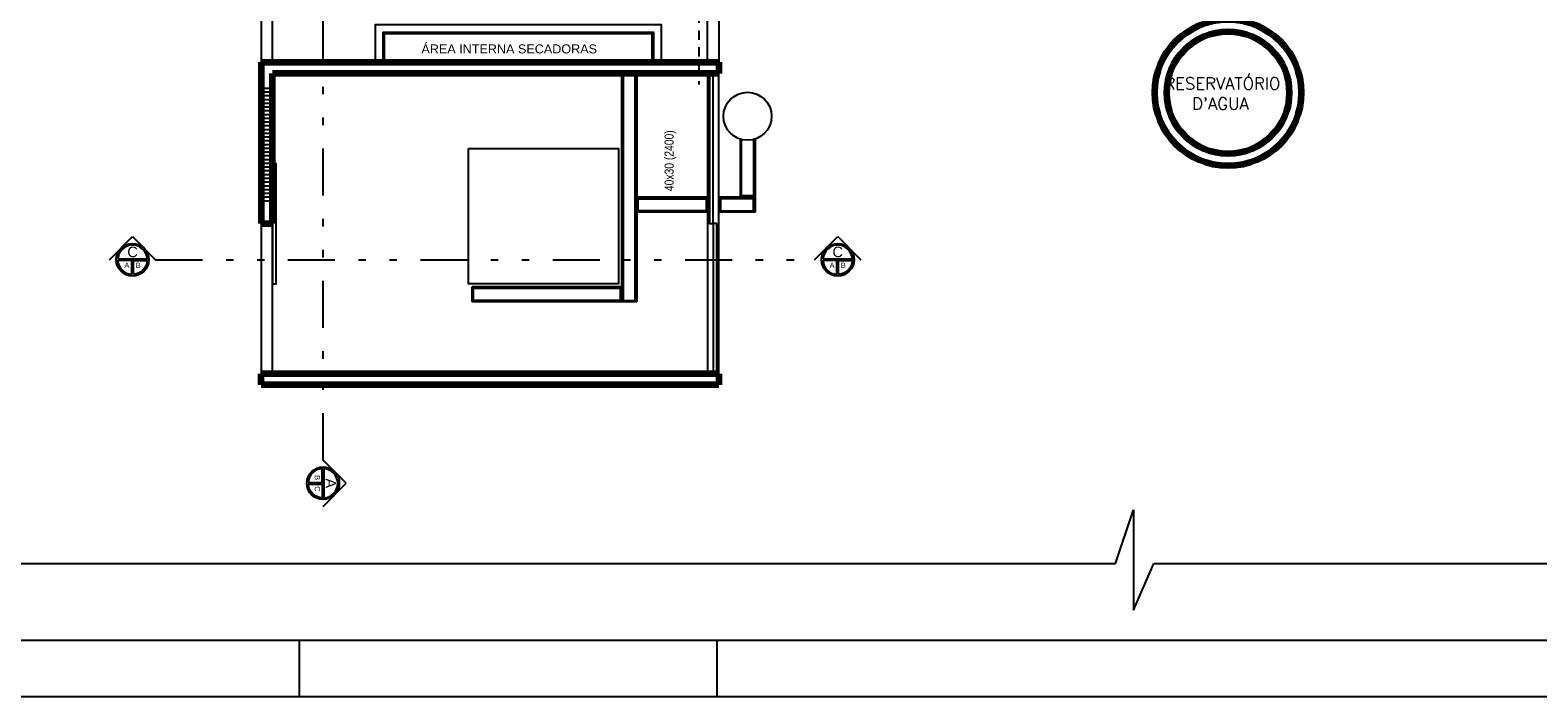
# Model space of a CAD drawing. Header units: inches. Extents: x -35 to 144, y -65 to -22.
# Tile 2 of 47: x -25 to -5, y -65 to -56. Entities that reach past the tile are written whole.
import ezdxf
from ezdxf.enums import TextEntityAlignment as Align

# ---------------------------------------------------------------- set-up
doc = ezdxf.new("R2010")
doc.units = ezdxf.units.IN
doc.header["$MEASUREMENT"] = 0
doc.linetypes.add('COMPRESS$0$DIVIDE2', pattern=[0.625, 0.25, -0.125, 0, -0.125, 0, -0.125])
doc.linetypes.add('HIDDEN2', pattern=[0.1875, 0.125, -0.0625])
doc.layers.add('ALV-ALT', color=7, linetype='Continuous', lineweight=90)
doc.layers.add('VIS-V03', color=8, linetype='Continuous', lineweight=25)
for name, color, linetype in [('AR-HIDRÁUL.-FRIGOR.', 4, 'Continuous'), ('AR-TEXTO', 2, 'Continuous'), ('EST-LAJ', 7, 'Continuous'), ('HTC-EST', 253, 'Continuous'), ('HTC-PIS', 8, 'Continuous'), ('PAREDE_1', 7, 'Continuous'), ('PIS-DSN', 8, 'Continuous'), ('TXT-AMB', 2, 'Continuous'), ('V_FLX_Descarga_de_Fundo', 30, 'Continuous'), ('VIS-V04', 8, 'Continuous')]:
    doc.layers.add(name, color=color, linetype=linetype)
doc.styles.add('50-30', font='romans.shx', dxfattribs={"height": 0.16})
doc.styles.add('Griffe', font='arial.ttf')
doc.styles.add('STANDARD AR', font='ARIALN.TTF')
doc.styles.add('Texto Ambiente 1-50', font='arial.ttf', dxfattribs={"height": 0.12})

# ---------------------------------------------------------------- blocks, each defined once
blk = doc.blocks.new('ARQ-LAYOUT 2')
at = {"layer": 'ALV-ALT'}
for p, q in [((0, 4.3), (6.095, 4.3)), ((0, 4.3), (0, 2.15)), ((6.095, 4.3), (6.095, 4.15)), ((6.095, 4.15), (0.15, 4.15)), ((0.15, 2.15), (0.15, 4.15)), ((0, 2.15), (0.15, 2.15)), ((6.095, 0.15), (0, 0.15)), ((0, 0), (0, 0.15)), ((6.095, 0), (0, 0)), ((6.095, 0.15), (6.095, 0))]:
    blk.add_line(p, q, dxfattribs=at)
for radius in [0.975, 0.815]:
    blk.add_circle((12.875, 3.893), radius, dxfattribs=at)
at = {"layer": 'EST-LAJ'}
blk.add_lwpolyline([(0, 2.15), (0.15, 2.15), (0.15, 2.45), (0, 2.45)], close=True, dxfattribs=at)
at = {"layer": 'HTC-PIS'}
for points in [[(1.645, 4.68), (5.205, 4.68), (5.205, 4.32), (1.645, 4.32)], [(4.981, 4.13), (4.821, 4.13), (4.821, 1.127), (4.981, 1.127)], [(5.021, 2.48), (5.925, 2.48), (5.925, 2.32), (5.021, 2.32)], [(6.115, 2.32), (6.557, 2.32), (6.557, 2.48), (6.115, 2.48)], [(2.829, 1.287), (4.781, 1.287), (4.781, 1.127), (2.829, 1.127)]]:
    blk.add_lwpolyline(points, close=True, dxfattribs=at)
blk.add_lwpolyline([(6.557, 3.269), (6.557, 2.52), (6.397, 2.52), (6.397, 3.269)], dxfattribs=at)
at = {"layer": 'PIS-DSN'}
for p, q in [((4.801, 4.15), (4.801, 1.107)), ((5.001, 4.15), (5.001, 1.107)), ((6.377, 3.275), (6.377, 2.5)), ((6.577, 3.275), (6.577, 2.3)), ((5.945, 2.5), (5.001, 2.5)), ((6.577, 2.5), (6.095, 2.5)), ((5.945, 2.3), (5.001, 2.3)), ((6.577, 2.3), (6.095, 2.3)), ((4.801, 1.307), (2.809, 1.307)), ((2.809, 1.107), (2.809, 1.307)), ((5.001, 1.107), (2.809, 1.107))]:
    blk.add_line(p, q, dxfattribs=at)
for points in [[(0.15, 5.904), (0, 5.904), (0, 4.3), (0.15, 4.3)], [(5.945, 5.884), (6.095, 5.884), (6.095, 4.3), (5.945, 4.3)], [(6.095, 4.15), (5.945, 4.15), (5.945, 0.15), (6.095, 0.15)], [(6.02, 4.15), (5.97, 4.15), (5.97, 2.15), (6.02, 2.15)], [(2.764, 3.148), (4.76, 3.148), (4.76, 1.348), (2.764, 1.348)], [(0.2, 2.952), (0.15, 2.952), (0.15, 1.348), (0.2, 1.348)], [(0.15, 2.15), (0, 2.15), (0, 0.15), (0.15, 0.15)], [(6.07, 2.15), (6.02, 2.15), (6.02, 0.15), (6.07, 0.15)]]:
    blk.add_lwpolyline(points, close=True, dxfattribs=at)
at = {"layer": 'V_FLX_Descarga_de_Fundo'}
blk.add_circle((6.477, 3.579), 0.32, dxfattribs=at)
at = {"layer": 'VIS-V03'}
for p, q in [((0.15, 3.95), (0, 3.95)), ((0.15, 3.9), (0, 3.9)), ((0.15, 3.85), (0, 3.85)), ((0.15, 3.8), (0, 3.8)), ((0.15, 3.75), (0, 3.75)), ((0.15, 3.7), (0, 3.7)), ((0.15, 3.65), (0, 3.65)), ((0.15, 3.6), (0, 3.6)), ((0.15, 3.55), (0, 3.55)), ((0.15, 3.5), (0, 3.5)), ((0.15, 3.45), (0, 3.45)), ((0.15, 3.4), (0, 3.4)), ((0.15, 3.35), (0, 3.35)), ((0.15, 3.3), (0, 3.3)), ((0.15, 3.25), (0, 3.25)), ((0.15, 3.2), (0, 3.2)), ((0.15, 3.15), (0, 3.15)), ((0.15, 3.1), (0, 3.1)), ((0.15, 3.05), (0, 3.05)), ((0.15, 3), (0, 3)), ((0.15, 2.95), (0, 2.95)), ((0.15, 2.9), (0, 2.9)), ((0.15, 2.85), (0, 2.85)), ((0.15, 2.8), (0, 2.8)), ((0.15, 2.75), (0, 2.75)), ((0.15, 2.7), (0, 2.7)), ((0.15, 2.65), (0, 2.65)), ((0.15, 2.6), (0, 2.6)), ((0.15, 2.55), (0, 2.55)), ((0.15, 2.5), (0, 2.5)), ((0.15, 2.45), (0, 2.45))]:
    blk.add_line(p, q, dxfattribs=at)
for points in [[(1.525, 4.3), (1.525, 4.8), (5.325, 4.8), (5.325, 4.3)], [(1.625, 4.3), (1.625, 4.7), (5.225, 4.7), (5.225, 4.3)]]:
    blk.add_lwpolyline(points, dxfattribs=at)
at = {"layer": 'VIS-V04'}
for p, q in [((11.375, -2.379), (11.615, -1.662)), ((11.615, -1.662), (11.615, -3.002)), ((-10.7, -2.379), (11.375, -2.379)), ((11.615, -3.002), (11.889, -2.379)), ((11.889, -2.379), (33.433, -2.379))]:
    blk.add_line(p, q, dxfattribs=at)

msp = doc.modelspace()

# ---------------------------------------------------------------- linework, layer by layer
at = {"color": 2, "linetype": 'COMPRESS$0$DIVIDE2', "ltscale": 2.5}
for p, q in [((-21.149, -61.953), (-21.149, -33.732)), ((-23.378, -59.283), (-14.604, -59.283))]:
    msp.add_line(p, q, dxfattribs=at)
at = {"color": 2}
for p, q in [((-23.993, -59.283), (-23.685, -58.975)), ((-23.685, -58.975), (-23.378, -59.283)), ((-14.604, -59.283), (-14.296, -58.975)), ((-14.296, -58.975), (-13.989, -59.283)), ((-23.903, -59.294), (-23.903, -59.294)), ((-14.514, -59.294), (-14.514, -59.294)), ((-20.842, -62.261), (-21.149, -61.953)), ((-21.16, -62.044), (-21.16, -62.044)), ((-21.149, -62.569), (-20.842, -62.261))]:
    msp.add_line(p, q, dxfattribs=at)
at = {"color": 1}
msp.add_line((24.968, -64.356), (-33.465, -64.356), dxfattribs=at)
for p, q in [((-21.465, -64.356), (-21.465, -65.106)), ((-15.907, -64.356), (-15.907, -65.106))]:
    msp.add_line(p, q)
at = {"color": 7, "linetype": 'Continuous'}
msp.add_line((25.718, -65.106), (-35.34, -65.106), dxfattribs=at)
at = {"color": 2}
for points in [[(-23.88, -59.272), (-23.49, -59.272, 0.945905)], [(-14.492, -59.272), (-14.101, -59.272, 0.945905)], [(-21.138, -62.066), (-21.138, -62.456, 0.945905)]]:
    msp.add_lwpolyline(points, format="xyb", close=True, dxfattribs=at)
for points in [[(-23.696, -59.478), (-23.696, -59.294), (-23.88, -59.294, 0.382015), (-23.696, -59.478)], [(-23.674, -59.478), (-23.674, -59.294), (-23.49, -59.294, -0.382015), (-23.674, -59.478)], [(-14.307, -59.478), (-14.307, -59.294), (-14.492, -59.294, 0.382015), (-14.307, -59.478)], [(-14.285, -59.478), (-14.285, -59.294), (-14.101, -59.294, -0.382015), (-14.285, -59.478)], [(-21.345, -62.25), (-21.16, -62.25), (-21.16, -62.066, 0.382015), (-21.345, -62.25)], [(-21.345, -62.272), (-21.16, -62.272), (-21.16, -62.456, -0.382015), (-21.345, -62.272)]]:
    msp.add_lwpolyline(points, format="xyb", dxfattribs=at)
for centre in [(-23.685, -59.283), (-14.296, -59.283), (-21.149, -62.261)]:
    msp.add_circle(centre, 0.217, dxfattribs=at)
at = {"layer": 'AR-HIDRÁUL.-FRIGOR.', "linetype": 'HIDDEN2'}
msp.add_line((-16.146, -38.903), (-16.146, -56.951), dxfattribs=at)

# ---------------------------------------------------------------- block references
at = {"layer": 'PAREDE_1'}
msp.add_blockref('ARQ-LAYOUT 2', (-21.974, -60.951), dxfattribs=at)

# ---------------------------------------------------------------- texts
at = {"color": 2, "style": 'Griffe'}
for tag, text, height, p in [('C', 'A', 0.14, (-23.685, -59.179)), ('C', 'A', 0.14, (-14.296, -59.179)), ('A', '10', 0.07, (-23.76, -59.357)), ('B', '20', 0.07, (-23.61, -59.357)), ('A', '10', 0.07, (-14.371, -59.357)), ('B', '20', 0.07, (-14.222, -59.357))]:
    msp.add_attdef(tag, text=text, height=height, dxfattribs=at).set_placement(p, align=Align.MIDDLE_CENTER)
for tag, text, height, p in [('B', '10', 0.07, (-21.224, -62.186)), ('A', 'A', 0.14, (-21.046, -62.261)), ('C', '20', 0.07, (-21.224, -62.336))]:
    msp.add_attdef(tag, text=text, height=height, rotation=270, dxfattribs=at).set_placement(p, align=Align.MIDDLE_CENTER)
at = {"layer": 'AR-TEXTO', "color": 2, "insert": (-16.523, -57.964), "char_height": 0.12, "width": 0.90293, "attachment_point": 5, "rotation": 90, "style": 'STANDARD AR'}
msp.add_mtext('40x30 (2400) ', dxfattribs=at)
at = {"layer": 'HTC-EST', "color": 2, "style": '50-30'}
for s, p in [('RESERVATÓRIO', (-9.946, -57.016)), ("D'AGUA", (-9.578, -57.284))]:
    msp.add_text(s, height=0.16, dxfattribs=at).set_placement(p)
at = {"layer": 'TXT-AMB', "style": 'Texto Ambiente 1-50'}
msp.add_text('ÁREA INTERNA SECADORAS', height=0.12, dxfattribs=at).set_placement((-19.839, -56.535))

doc.saveas('drawing.dxf')
